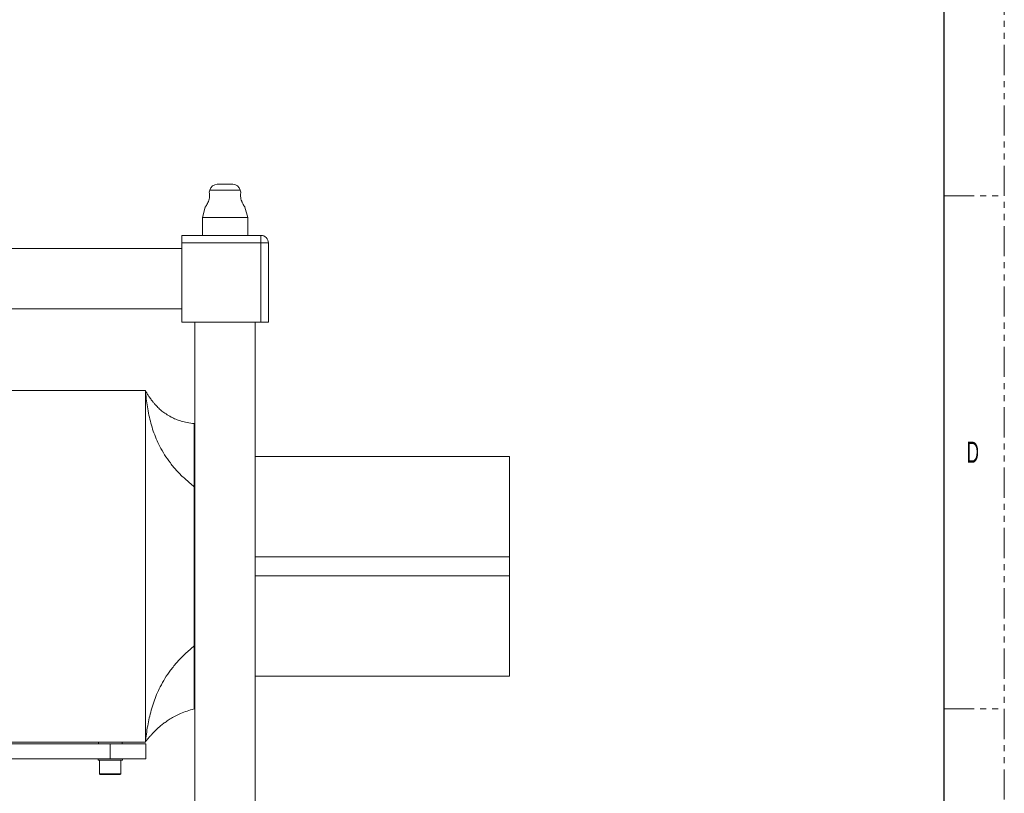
# Model space of a CAD drawing. Header units: millimetres. Extents: x 0 to 1118, y 0 to 864.
# Tile 8 of 10: x 910 to 1118, y 306 to 469. Entities that reach past the tile are written whole.
import ezdxf

# ---------------------------------------------------------------- set-up
doc = ezdxf.new("R2010")
doc.units = ezdxf.units.MM
doc.linetypes.add('PHANTOM', pattern=[12.7, 6.35, -1.27, 1.27, -1.27, 1.27, -1.27])
doc.styles.add('SLDTEXTSTYLE1', font='TXT', dxfattribs={"width": 0.6})

msp = doc.modelspace()

# ---------------------------------------------------------------- linework, layer by layer
at = {"color": 7, "linetype": 'PHANTOM', "lineweight": 0}
for p, q in [((1117.6, 0), (1117.6, 863.6)), ((1104.9, 431.8), (1117.6, 431.8)), ((1104.9, 323.85), (1117.6, 323.85))]:
    msp.add_line(p, q, dxfattribs=at)
at = {"color": 7, "linetype": 'Continuous', "lineweight": 30}
msp.add_line((1104.9, 838.2), (1104.9, 25.4), dxfattribs=at)
at = {"color": 7, "linetype": 'Continuous', "lineweight": 15}
for p, q in [((951.97, 434.234), (955.25, 434.234)), ((950.4, 433.03), (950.281, 432.584)), ((956.944, 432.564), (956.819, 433.03)), ((949.428, 429.4), (948.847, 427.234)), ((958.372, 427.234), (957.794, 429.392)), ((948.847, 427.234), (948.847, 423.484)), ((948.847, 427.234), (953.61, 427.234)), ((953.61, 427.234), (958.372, 427.234)), ((958.372, 423.484), (958.372, 427.234)), ((944.485, 423.484), (961.147, 423.484)), ((944.485, 421.897), (944.485, 423.484)), ((961.147, 423.484), (961.147, 421.897)), ((944.485, 420.709), (687.735, 420.709)), ((944.485, 405.234), (944.485, 421.897)), ((961.147, 421.897), (944.485, 421.897)), ((961.147, 405.234), (961.147, 421.897)), ((962.735, 421.897), (961.147, 421.897)), ((962.735, 421.897), (962.735, 405.234)), ((687.735, 408.009), (944.485, 408.009)), ((961.147, 405.234), (944.485, 405.234)), ((947.26, 405.234), (947.26, 294.734)), ((959.96, 294.734), (959.96, 405.234)), ((962.735, 405.234), (961.147, 405.234)), ((708.335, 390.878), (936.835, 390.878)), ((936.835, 390.878), (936.835, 316.878)), ((947.14, 370.607), (947.14, 383.877)), ((947.26, 377.003), (947.14, 377.003)), ((1013.452, 377.003), (959.96, 377.003)), ((1013.452, 377.003), (1013.452, 355.878)), ((947.14, 370.607), (947.14, 337.148)), ((1013.452, 355.878), (1013.452, 351.878)), ((1013.452, 351.878), (1013.452, 330.753)), ((947.14, 337.148), (947.14, 323.879)), ((947.26, 330.753), (947.14, 330.753)), ((1013.452, 330.753), (959.96, 330.753)), ((708.335, 316.878), (936.835, 316.878)), ((715.71, 316.503), (929.46, 316.503)), ((926.96, 316.878), (926.96, 316.503)), ((929.46, 313.328), (929.46, 316.503)), ((929.46, 316.503), (936.96, 316.503)), ((931.96, 316.503), (931.96, 316.878)), ((936.96, 316.503), (936.96, 313.328)), ((715.71, 313.328), (929.46, 313.328)), ((926.897, 313.328), (926.897, 313.078)), ((926.897, 313.078), (929.46, 313.078)), ((927.21, 313.078), (927.21, 310.228)), ((936.96, 313.328), (929.46, 313.328)), ((929.46, 313.078), (932.022, 313.078)), ((931.71, 310.228), (931.71, 313.078)), ((932.022, 313.078), (932.022, 313.328))]:
    msp.add_line(p, q, dxfattribs=at)
at = {"color": 9, "linetype": 'Continuous', "lineweight": 15}
for p, q in [((953.61, 433.03), (950.4, 433.03)), ((956.819, 433.03), (953.61, 433.03)), ((947.26, 355.878), (947.14, 355.878)), ((1013.452, 355.878), (959.96, 355.878)), ((947.26, 351.878), (947.14, 351.878)), ((1013.452, 351.878), (959.96, 351.878)), ((927.21, 310.228), (929.46, 310.228)), ((929.46, 310.228), (931.71, 310.228))]:
    msp.add_line(p, q, dxfattribs=at)
at = {"color": 7, "linetype": 'Continuous', "lineweight": 15}
for centre, radius, start, end in [((951.97, 432.609), 1.625, 90, 165), ((955.25, 432.609), 1.625, 15, 90), ((961.147, 421.897), 1.588, 0, 90), ((927.36, 310.228), 0.15, 180, 270), ((931.56, 310.228), 0.15, 270, 0)]:
    msp.add_arc(centre, radius, start, end, dxfattribs=at)
for points, knots in [([(950.281, 432.583), (950.281, 432.584), (950.275, 432.614), (950.297, 432.51), (950.338, 432.268), (950.363, 431.863), (950.316, 431.379), (950.188, 430.878), (949.994, 430.389), (949.807, 430.024), (949.704, 429.843), (949.673, 429.789)], [0, 0, 0, 0, 0.0008937, 0.1344176, 0.2678339, 0.4039402, 0.5355202, 0.65956, 0.7893652, 0.9371285, 1, 1, 1, 1]), ([(957.114, 430.677), (957.057, 430.844), (956.942, 431.177), (956.866, 431.68), (956.866, 432.108), (956.904, 432.416), (956.938, 432.581), (956.935, 432.566), (956.934, 432.562)], [0, 0, 0, 0, 0.1849477, 0.3705379, 0.5442306, 0.7220453, 0.910508, 1, 1, 1, 1]), ([(949.673, 429.789), (949.615, 429.692), (949.498, 429.498), (949.417, 429.375), (949.43, 429.395), (949.433, 429.399)], [0, 0, 0, 0, 0.44071192, 0.88350067, 1, 1, 1, 1]), ([(957.792, 429.391), (957.793, 429.389), (957.809, 429.363), (957.751, 429.453), (957.627, 429.649), (957.428, 429.99), (957.242, 430.355), (957.142, 430.606), (957.114, 430.677)], [0, 0, 0, 0, 0.02006002, 0.21885028, 0.41822309, 0.64145723, 0.89855054, 1, 1, 1, 1]), ([(947.14, 383.878), (946.639, 383.938), (945.692, 384.053), (944.383, 384.385), (943.251, 384.788), (942.193, 385.284), (941.23, 385.859), (940.38, 386.487), (939.762, 387.026), (939.377, 387.403), (939.185, 387.602), (939.077, 387.717), (938.962, 387.84), (938.815, 388.004), (938.65, 388.195), (938.48, 388.397), (938.281, 388.645), (938.058, 388.934), (937.816, 389.268), (937.594, 389.591), (937.39, 389.907), (937.201, 390.216), (937.011, 390.545), (936.896, 390.763), (936.835, 390.878)], [0, 0, 0, 0, 0.0710102, 0.1342481, 0.1907252, 0.2411428, 0.2996822, 0.3488685, 0.3891587, 0.413989, 0.4248751, 0.4301863, 0.4358082, 0.44905, 0.466333, 0.4886184, 0.5165362, 0.5633653, 0.6221562, 0.6939843, 0.7571071, 0.8287511, 0.909502, 1, 1, 1, 1]), ([(936.835, 390.878), (936.896, 390.299), (937.014, 389.176), (937.262, 387.434), (937.577, 385.721), (937.977, 384.028), (938.48, 382.359), (939.1, 380.711), (939.88, 379.033), (940.856, 377.324), (942.067, 375.588), (943.508, 373.883), (945.186, 372.201), (946.479, 371.146), (947.14, 370.607)], [0, 0, 0, 0, 0.09775272, 0.18967973, 0.27650772, 0.35897976, 0.43786024, 0.5139417, 0.58804781, 0.66830699, 0.74840117, 0.8295523, 0.91300306, 1, 1, 1, 1]), ([(936.835, 316.878), (936.904, 317.441), (937.038, 318.534), (937.307, 320.237), (937.637, 321.92), (938.05, 323.591), (938.559, 325.246), (939.183, 326.888), (939.962, 328.568), (940.932, 330.287), (942.132, 332.044), (943.557, 333.78), (945.212, 335.503), (946.488, 336.593), (947.14, 337.148)], [0, 0, 0, 0, 0.0974005, 0.1890319, 0.2756286, 0.3579394, 0.4367329, 0.5128014, 0.5869666, 0.6673635, 0.7476568, 0.8290474, 0.9127546, 1, 1, 1, 1]), ([(936.835, 316.878), (936.92, 316.997), (937.079, 317.22), (937.334, 317.548), (937.578, 317.845), (937.81, 318.115), (938.041, 318.374), (938.269, 318.622), (938.494, 318.859), (938.693, 319.062), (938.849, 319.217), (938.98, 319.345), (939.092, 319.453), (939.339, 319.688), (939.785, 320.09), (940.447, 320.636), (941.217, 321.206), (942.093, 321.781), (943.113, 322.361), (944.292, 322.925), (945.644, 323.458), (946.624, 323.733), (947.14, 323.878)], [0, 0, 0, 0, 0.1055226, 0.1977321, 0.2777624, 0.3466031, 0.4051137, 0.4648478, 0.5108384, 0.5441544, 0.5658416, 0.5728126, 0.5804804, 0.5882144, 0.6224213, 0.6626858, 0.7040766, 0.7510242, 0.8037582, 0.8625447, 0.9277675, 1, 1, 1, 1]), ([(927.36, 310.078), (927.388, 310.078), (927.431, 310.078), (927.693, 310.078), (927.964, 310.078), (928.3, 310.078), (928.789, 310.078), (929.195, 310.078), (929.46, 310.078)], [0, 0, 0, 0, 0.2394569, 0.3683607, 0.4999998, 0.631639, 0.7605434, 1, 1, 1, 1]), ([(929.46, 310.078), (929.724, 310.078), (930.13, 310.078), (930.619, 310.078), (930.956, 310.078), (931.227, 310.078), (931.488, 310.078), (931.532, 310.078), (931.56, 310.078)], [0, 0, 0, 0, 0.2394584, 0.36836052, 0.50000114, 0.63164, 0.76054361, 1, 1, 1, 1])]:
    msp.add_open_spline(points, degree=3, knots=knots, dxfattribs=at)

# ---------------------------------------------------------------- texts
at = {"color": 7, "linetype": 'Continuous', "lineweight": 0, "insert": (1109.694, 380.098), "char_height": 4.445, "attachment_point": 1, "style": 'SLDTEXTSTYLE1'}
msp.add_mtext('D', dxfattribs=at)

doc.saveas('drawing.dxf')
